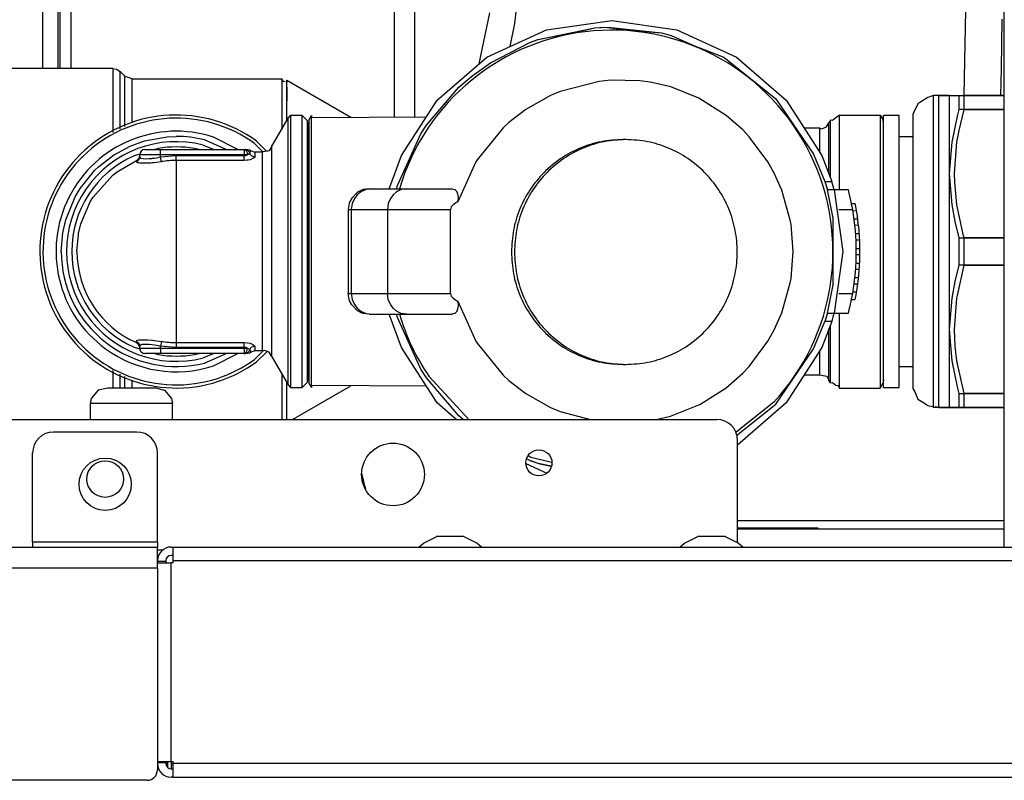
# Model space of a CAD drawing. Header units: millimetres. Extents: x -368 to 367, y 0 to 87.
# Tile 2 of 9: x -301 to -240, y 0 to 47. Entities that reach past the tile are written whole.
import ezdxf

# ---------------------------------------------------------------- set-up
doc = ezdxf.new("R2010")
doc.units = ezdxf.units.MM

# ---------------------------------------------------------------- blocks, each defined once
blk = doc.blocks.new('copertura_inferiore_griglia__44', base_point=(-85011.6, 64694.677))
at = {"color": 7, "linetype": 'Continuous'}
blk.add_line((-85011.6, 64695.313), (-85011.6, 64694.818), dxfattribs=at)
blk = doc.blocks.new('212878B_MANIGLIA_GRIGLIA_ANTERIORE__45', base_point=(-85011.5, 64694.635))
at = {"color": 7, "linetype": 'Continuous'}
blk.add_line((-85011.5, 64694.714), (-85011.5, 64695.313), dxfattribs=at)

msp = doc.modelspace()

# ---------------------------------------------------------------- linework, layer by layer
at = {"color": 9, "linetype": 'Continuous'}
for p, q in [((-240.448, 14.239), (-240.448, 74.432)), ((-299.99, 53.724), (-299.99, 43.853)), ((-299.019, 43.853), (-299.019, 53.724)), ((-278.227, 51.729), (-278.227, 40.85)), ((-276.955, 51.729), (-276.955, 40.859)), ((-298.893, 44.522), (-298.893, 50.556)), ((-298.212, 46.816), (-298.212, 50.556)), ((-270.75, 46.641), (-270.35, 50.229)), ((-272.307, 47.29), (-272.968, 44.141)), ((-242.879, 44.356), (-242.825, 47.417)), ((-298.212, 43.853), (-298.212, 46.816)), ((-271.044, 45.218), (-270.75, 46.641)), ((-269.304, 45.649), (-265.787, 46.377)), ((-268.781, 46.251), (-264.751, 46.831)), ((-266.695, 46.167), (-265.787, 46.377)), ((-265.787, 46.377), (-264.994, 46.413)), ((-265.787, 46.377), (-265.2, 46.4)), ((-265.2, 46.4), (-263.207, 46.177)), ((-264.994, 46.413), (-261.665, 46.064)), ((-264.751, 46.831), (-260.722, 46.251)), ((-240.623, 43.836), (-240.571, 46.91)), ((-272.485, 44.56), (-268.781, 46.251)), ((-269.318, 45.643), (-266.695, 46.167)), ((-263.207, 46.177), (-261.665, 46.064)), ((-261.665, 46.064), (-261.066, 45.9)), ((-261.066, 45.9), (-259.62, 45.255)), ((-260.722, 46.251), (-257.018, 44.56)), ((-272.26, 44.211), (-269.824, 45.457)), ((-269.824, 45.457), (-269.304, 45.649)), ((-269.824, 45.457), (-269.318, 45.643)), ((-259.62, 45.255), (-257.813, 44.546)), ((-298.893, 43.853), (-298.893, 44.522)), ((-275.562, 41.894), (-272.485, 44.56)), ((-257.813, 44.546), (-254.579, 41.965)), ((-257.018, 44.56), (-253.941, 41.894)), ((-273.412, 43.384), (-272.26, 44.211)), ((-242.935, 42.171), (-242.879, 44.356)), ((-295.634, 43.853), (-303.456, 43.853)), ((-295.634, 43.853), (-295.412, 43.814)), ((-295.634, 43.853), (-295.634, 41.69)), ((-295.412, 43.814), (-295.176, 43.664)), ((-294.908, 43.396), (-295.176, 43.664)), ((-295.176, 41.537), (-295.176, 43.664)), ((-294.866, 43.358), (-294.908, 43.396)), ((-294.908, 43.396), (-294.908, 41.32)), ((-294.45, 43.206), (-294.866, 43.358)), ((-274.217, 42.689), (-273.412, 43.384)), ((-240.663, 42.171), (-240.623, 43.836)), ((-294.45, 43.206), (-285.183, 43.206)), ((-294.45, 41.167), (-294.45, 43.206)), ((-285.069, 43.041), (-285.183, 43.206)), ((-285.183, 43.206), (-285.183, 43.061)), ((-285.183, 43.061), (-285.183, 41.919)), ((-284.962, 43.022), (-285.069, 43.041)), ((-284.86, 43.119), (-284.906, 43.038)), ((-284.86, 43.119), (-280.895, 40.831)), ((-284.86, 42.975), (-284.86, 43.119)), ((-284.86, 43.119), (-284.86, 42.975)), ((-284.86, 41.438), (-284.86, 42.975)), ((-284.86, 42.69), (-284.86, 41.843)), ((-276.223, 40.352), (-274.217, 42.689)), ((-265.533, 43.055), (-267.946, 42.434)), ((-264.827, 43.126), (-265.533, 43.055)), ((-263.003, 43.091), (-264.827, 43.126)), ((-262.358, 43.002), (-263.003, 43.091)), ((-261.092, 42.708), (-262.358, 43.002)), ((-259.362, 42.021), (-261.092, 42.708)), ((-268.537, 42.185), (-270.069, 41.321)), ((-267.946, 42.434), (-268.537, 42.185)), ((-244.817, 42.171), (-245.181, 42.051)), ((-244.493, 42.171), (-244.817, 42.171)), ((-244.817, 22.883), (-244.817, 42.171)), ((-244.493, 42.171), (-243.846, 42.171)), ((-244.493, 30.565), (-244.493, 42.171)), ((-243.846, 42.171), (-244.493, 42.171)), ((-243.846, 42.171), (-243.846, 37.349)), ((-243.846, 42.171), (-243.248, 42.171)), ((-243.248, 42.171), (-242.924, 42.171)), ((-243.248, 42.171), (-243.248, 41.322)), ((-240.448, 42.171), (-242.924, 42.171)), ((-242.924, 41.322), (-242.924, 42.171)), ((-242.924, 42.171), (-240.448, 42.171)), ((-295.634, 41.69), (-295.634, 39.89)), ((-295.176, 40.123), (-295.176, 41.537)), ((-285.183, 41.919), (-285.183, 40.073)), ((-277.763, 38.469), (-275.562, 41.894)), ((-257.654, 40.947), (-259.362, 42.021)), ((-254.579, 41.965), (-252.249, 38.548)), ((-253.941, 41.894), (-251.74, 38.469)), ((-245.795, 41.659), (-246.077, 41.074)), ((-245.681, 41.742), (-245.795, 41.659)), ((-245.181, 42.051), (-245.681, 41.742)), ((-294.908, 41.32), (-294.908, 40.26)), ((-294.45, 40.493), (-294.45, 41.167)), ((-284.86, 40.634), (-284.86, 41.438)), ((-284.776, 40.779), (-284.643, 40.941)), ((-283.91, 40.941), (-284.643, 40.941)), ((-284.643, 40.941), (-284.643, 24.113)), ((-283.91, 40.941), (-283.586, 40.617)), ((-283.91, 24.113), (-283.91, 40.941)), ((-283.5, 40.655), (-283.334, 40.941)), ((-283.334, 40.941), (-283.334, 40.813)), ((-283.334, 24.113), (-283.334, 40.941)), ((-283.334, 40.813), (-276.223, 40.865)), ((-270.069, 41.321), (-271.117, 40.51)), ((-256.637, 40.055), (-257.654, 40.947)), ((-250.642, 40.973), (-250.864, 40.806)), ((-250.642, 40.973), (-248.129, 40.973)), ((-250.642, 37.956), (-250.642, 40.973)), ((-248.129, 40.973), (-247.945, 40.655)), ((-248.129, 40.973), (-248.129, 35.416)), ((-246.952, 40.941), (-247.923, 40.941)), ((-247.923, 38.676), (-247.923, 40.941)), ((-246.952, 38.676), (-246.952, 40.941)), ((-246.098, 41.001), (-246.111, 40.701)), ((-246.077, 41.074), (-246.098, 41.001)), ((-243.365, 40.895), (-243.698, 39.284)), ((-243.248, 41.322), (-243.365, 40.895)), ((-240.448, 41.322), (-243.248, 41.322)), ((-243.244, 40.02), (-242.924, 41.322)), ((-242.924, 41.322), (-240.448, 41.322)), ((-285.803, 38.999), (-284.776, 40.779)), ((-284.776, 24.275), (-284.776, 40.779)), ((-283.586, 24.436), (-283.586, 40.617)), ((-283.5, 40.655), (-283.521, 40.452)), ((-283.521, 24.602), (-283.521, 40.452)), ((-283.5, 40.655), (-283.5, 35.307)), ((-276.572, 39.813), (-276.223, 40.352)), ((-271.117, 40.51), (-271.473, 40.182)), ((-251.73, 40.12), (-251.441, 40.236)), ((-251.441, 40.236), (-251.296, 40.488)), ((-251.203, 40.65), (-251.296, 40.488)), ((-251.296, 37.644), (-251.296, 40.488)), ((-251.085, 40.624), (-251.203, 40.65)), ((-251.203, 37.748), (-251.203, 40.65)), ((-250.864, 40.806), (-251.085, 40.624)), ((-247.923, 40.452), (-247.945, 40.655)), ((-247.945, 40.655), (-247.945, 40.531)), ((-247.945, 40.531), (-247.945, 35.307)), ((-246.111, 40.701), (-246.111, 34.779)), ((-292.277, 39.624), (-291.709, 39.646)), ((-278.019, 36.62), (-276.572, 39.813)), ((-271.473, 40.182), (-273.081, 38.208)), ((-256.235, 39.63), (-256.637, 40.055)), ((-255.076, 38.073), (-256.235, 39.63)), ((-251.857, 40.164), (-252.83, 40.164)), ((-251.857, 40.164), (-251.73, 40.12)), ((-251.857, 39.141), (-251.857, 40.138)), ((-246.952, 39.646), (-246.111, 39.646)), ((-243.375, 39.284), (-243.244, 40.02)), ((-295.604, 38.486), (-294.555, 39.053)), ((-294.555, 39.053), (-293.668, 39.372)), ((-293.668, 39.372), (-292.277, 39.624)), ((-290.04, 39.115), (-289.357, 38.837)), ((-288.613, 38.837), (-289.961, 39.429)), ((-287.9, 38.837), (-289.408, 39.606)), ((-286.858, 39.203), (-286.338, 38.683)), ((-286.744, 39.36), (-286.124, 38.74)), ((-263.875, 39.453), (-264.06, 39.453)), ((-251.857, 38.65), (-251.857, 39.141)), ((-243.698, 39.284), (-243.843, 37.61)), ((-243.522, 37.349), (-243.375, 39.284)), ((-296.53, 37.766), (-295.604, 38.486)), ((-293.966, 38.558), (-294.308, 38.454)), ((-293.974, 38.379), (-293.974, 38.514)), ((-292.679, 38.514), (-293.974, 38.514)), ((-293.65, 38.837), (-292.679, 38.837)), ((-292.832, 38.901), (-293.042, 38.837)), ((-292.679, 38.514), (-292.679, 38.837)), ((-292.679, 38.837), (-287.502, 38.837)), ((-292.679, 38.379), (-292.679, 38.514)), ((-287.502, 38.514), (-292.679, 38.514)), ((-292.679, 38.379), (-291.709, 38.459)), ((-291.709, 38.162), (-291.709, 38.459)), ((-291.709, 38.459), (-287.502, 38.459)), ((-290.289, 38.837), (-290.585, 38.901)), ((-287.502, 38.837), (-287.502, 38.514)), ((-287.502, 38.837), (-287.471, 38.837)), ((-287.502, 38.837), (-287.448, 38.825)), ((-287.502, 38.459), (-287.502, 38.514)), ((-287.307, 38.514), (-287.502, 38.514)), ((-287.502, 38.459), (-287.449, 38.463)), ((-287.502, 38.162), (-287.502, 38.459)), ((-287.471, 38.837), (-287.282, 38.837)), ((-287.413, 38.832), (-287.471, 38.837)), ((-287.449, 38.463), (-287.398, 38.473)), ((-287.448, 38.825), (-287.395, 38.785)), ((-287.398, 38.473), (-287.351, 38.491)), ((-287.395, 38.785), (-287.364, 38.743)), ((-287.364, 38.743), (-287.339, 38.691)), ((-287.351, 38.491), (-287.307, 38.514)), ((-287.339, 38.691), (-287.315, 38.603)), ((-287.315, 38.603), (-287.307, 38.514)), ((-287.262, 38.529), (-287.307, 38.514)), ((-287.282, 38.837), (-287.168, 38.816)), ((-287.163, 38.607), (-287.262, 38.529)), ((-287.168, 38.816), (-287.068, 38.756)), ((-287.145, 38.651), (-287.163, 38.607)), ((-287.154, 38.584), (-287.163, 38.607)), ((-287.118, 38.523), (-287.154, 38.584)), ((-287.124, 38.688), (-287.145, 38.651)), ((-287.078, 38.747), (-287.124, 38.688)), ((-287.083, 38.483), (-287.118, 38.523)), ((-287.062, 38.465), (-287.083, 38.483)), ((-287.068, 38.756), (-287.078, 38.747)), ((-287.068, 38.756), (-286.854, 38.676)), ((-287.045, 38.452), (-287.062, 38.465)), ((-286.978, 38.416), (-287.045, 38.452)), ((-286.952, 38.407), (-286.978, 38.416)), ((-286.854, 38.392), (-286.952, 38.407)), ((-286.364, 38.676), (-286.854, 38.676)), ((-286.854, 38.676), (-286.854, 38.392)), ((-286.326, 38.687), (-286.364, 38.676)), ((-286.364, 26.378), (-286.364, 38.676)), ((-286.117, 38.742), (-286.326, 38.687)), ((-286.048, 38.744), (-286.117, 38.742)), ((-286.033, 38.74), (-286.048, 38.744)), ((-285.948, 38.762), (-286.033, 38.74)), ((-285.803, 38.999), (-285.948, 38.762)), ((-285.803, 38.999), (-285.803, 26.054)), ((-283.586, 38.518), (-283.584, 38.491)), ((-283.584, 38.491), (-283.528, 38.396)), ((-278.518, 36.41), (-277.763, 38.469)), ((-252.249, 38.548), (-251.557, 36.863)), ((-251.74, 38.469), (-251.121, 36.863)), ((-247.923, 24.113), (-247.923, 38.676)), ((-246.952, 24.113), (-246.952, 38.676)), ((-295.408, 37.438), (-294.168, 38.162)), ((-294.168, 38.086), (-294.168, 38.162)), ((-294.103, 38.023), (-294.168, 38.086)), ((-294.053, 38.008), (-294.103, 38.023)), ((-293.958, 37.992), (-294.053, 38.008)), ((-293.979, 38.323), (-293.974, 38.379)), ((-293.974, 38.379), (-293.919, 38.312)), ((-293.911, 37.987), (-293.958, 37.992)), ((-293.919, 38.312), (-293.757, 38.274)), ((-293.486, 37.987), (-293.911, 37.987)), ((-293.757, 38.274), (-293.595, 38.267)), ((-293.595, 38.267), (-293.397, 38.274)), ((-293.287, 38.001), (-293.486, 37.987)), ((-293.397, 38.274), (-293.232, 38.289)), ((-293.171, 38.012), (-293.287, 38.001)), ((-293.232, 38.289), (-293.174, 38.296)), ((-293.174, 38.296), (-293.052, 38.312)), ((-293.076, 38.023), (-293.171, 38.012)), ((-292.929, 38.041), (-293.076, 38.023)), ((-293.052, 38.312), (-292.931, 38.332)), ((-292.931, 38.332), (-292.679, 38.379)), ((-292.631, 38.086), (-292.929, 38.041)), ((-292.631, 38.086), (-292.679, 38.379)), ((-287.502, 38.162), (-291.709, 38.162)), ((-291.709, 38.162), (-291.709, 26.891)), ((-287.313, 38.174), (-287.502, 38.162)), ((-287.248, 38.183), (-287.313, 38.174)), ((-287.141, 38.207), (-287.248, 38.183)), ((-286.964, 38.274), (-287.141, 38.207)), ((-286.902, 38.314), (-286.964, 38.274)), ((-286.882, 38.333), (-286.902, 38.314)), ((-286.854, 38.392), (-286.882, 38.333)), ((-283.528, 38.396), (-283.521, 38.394)), ((-273.166, 38.072), (-274.273, 35.598)), ((-273.081, 38.208), (-273.166, 38.072)), ((-254.683, 37.372), (-255.076, 38.073)), ((-250.642, 36.345), (-250.642, 37.956)), ((-297.668, 36.423), (-296.743, 37.561)), ((-296.853, 35.895), (-295.661, 37.237)), ((-296.743, 37.561), (-296.53, 37.766)), ((-295.661, 37.237), (-295.647, 37.249)), ((-295.647, 37.249), (-295.408, 37.438)), ((-254.219, 36.332), (-254.683, 37.372)), ((-251.296, 37.318), (-251.296, 37.644)), ((-251.203, 37.076), (-251.203, 37.748)), ((-243.843, 37.61), (-243.846, 37.349)), ((-243.846, 37.349), (-243.698, 35.413)), ((-243.846, 37.349), (-243.846, 27.705)), ((-243.511, 36.827), (-243.522, 37.349)), ((-278.082, 36.41), (-278.019, 36.62)), ((-251.557, 36.863), (-251.121, 36.863)), ((-251.557, 36.863), (-251.398, 36.345)), ((-251.096, 36.786), (-251.121, 36.863)), ((-251.029, 36.562), (-251.096, 36.786)), ((-243.375, 35.413), (-243.511, 36.827)), ((-297.975, 35.906), (-297.668, 36.423)), ((-280.485, 36.193), (-280.843, 35.837)), ((-280.5, 36.033), (-280.661, 35.837)), ((-280.304, 36.193), (-280.5, 36.033)), ((-280.415, 36.237), (-280.485, 36.193)), ((-280.263, 36.312), (-280.415, 36.237)), ((-280.234, 36.237), (-280.304, 36.193)), ((-280.142, 36.355), (-280.263, 36.312)), ((-279.962, 36.355), (-280.234, 36.237)), ((-279.767, 36.41), (-280.142, 36.355)), ((-279.587, 36.41), (-279.962, 36.355)), ((-279.767, 36.41), (-279.587, 36.41)), ((-279.587, 36.41), (-277.443, 36.41)), ((-278.284, 36.032), (-278.433, 35.836)), ((-278.104, 36.193), (-278.284, 36.032)), ((-278.038, 36.237), (-278.104, 36.193)), ((-277.789, 36.354), (-278.038, 36.237)), ((-277.443, 36.41), (-277.789, 36.354)), ((-277.443, 36.41), (-274.626, 36.41)), ((-274.626, 36.41), (-274.458, 36.363)), ((-274.458, 36.363), (-274.346, 36.238)), ((-274.346, 36.238), (-274.332, 36.21)), ((-274.332, 36.21), (-274.291, 36.092)), ((-274.291, 36.092), (-274.262, 35.867)), ((-253.694, 34.467), (-254.219, 36.332)), ((-251.03, 34.595), (-251.398, 36.345)), ((-250.967, 36.345), (-251.398, 36.345)), ((-250.967, 36.345), (-251.029, 36.562)), ((-250.095, 36.345), (-250.967, 36.345)), ((-250.967, 36.345), (-250.448, 32.527)), ((-250.042, 36.135), (-250.095, 36.345)), ((-249.963, 35.794), (-250.042, 36.135)), ((-298.553, 34.486), (-297.975, 35.906)), ((-297.612, 34.247), (-297.035, 35.599)), ((-297.035, 35.599), (-296.937, 35.763)), ((-296.937, 35.763), (-296.853, 35.895)), ((-281.006, 35.493), (-281.062, 35.116)), ((-280.984, 35.558), (-281.006, 35.493)), ((-280.963, 35.611), (-280.984, 35.558)), ((-280.843, 35.837), (-280.963, 35.611)), ((-280.824, 35.493), (-280.88, 35.116)), ((-280.802, 35.558), (-280.824, 35.493)), ((-280.661, 35.837), (-280.802, 35.558)), ((-278.583, 35.493), (-278.635, 35.116)), ((-278.563, 35.558), (-278.583, 35.493)), ((-278.433, 35.836), (-278.563, 35.558)), ((-274.571, 35.42), (-274.681, 35.284)), ((-274.43, 35.522), (-274.571, 35.42)), ((-274.356, 35.561), (-274.43, 35.522)), ((-274.273, 35.598), (-274.356, 35.561)), ((-274.262, 35.867), (-274.273, 35.598)), ((-249.918, 35.586), (-249.963, 35.794)), ((-249.895, 35.469), (-249.918, 35.586)), ((-249.902, 35.504), (-249.671, 35.504)), ((-249.829, 35.116), (-249.895, 35.469)), ((-249.652, 35.41), (-249.671, 35.504)), ((-249.611, 35.184), (-249.652, 35.41)), ((-248.129, 35.416), (-248.129, 24.08)), ((-243.698, 35.413), (-243.507, 34.39)), ((-242.96, 33.502), (-243.375, 35.413)), ((-283.5, 35.307), (-283.5, 24.399)), ((-281.062, 35.116), (-280.88, 35.116)), ((-281.062, 35.116), (-281.062, 29.938)), ((-280.88, 35.116), (-278.635, 35.116)), ((-280.88, 35.116), (-280.88, 29.938)), ((-278.635, 35.116), (-274.726, 35.116)), ((-278.635, 35.116), (-278.635, 29.938)), ((-274.714, 35.203), (-274.726, 35.116)), ((-274.726, 29.938), (-274.726, 35.116)), ((-274.681, 35.284), (-274.714, 35.203)), ((-250.684, 35.116), (-249.829, 35.116)), ((-249.818, 35.051), (-249.589, 35.056)), ((-249.589, 35.056), (-249.611, 35.184)), ((-249.573, 34.957), (-249.589, 35.056)), ((-249.584, 35.026), (-249.589, 35.056)), ((-249.578, 34.986), (-249.584, 35.026)), ((-249.538, 34.731), (-249.573, 34.957)), ((-247.945, 35.307), (-247.945, 24.399)), ((-246.111, 34.779), (-246.111, 24.352)), ((-298.735, 33.677), (-298.553, 34.486)), ((-297.755, 33.645), (-297.612, 34.247)), ((-253.648, 34.199), (-253.694, 34.467)), ((-253.516, 32.528), (-253.648, 34.199)), ((-251.03, 30.459), (-251.03, 34.595)), ((-249.511, 34.533), (-249.74, 34.533)), ((-249.466, 34.15), (-249.693, 34.145)), ((-249.527, 34.652), (-249.538, 34.731)), ((-249.511, 34.533), (-249.527, 34.652)), ((-249.515, 34.559), (-249.52, 34.603)), ((-249.511, 34.533), (-249.515, 34.559)), ((-249.51, 34.522), (-249.511, 34.533)), ((-249.507, 34.504), (-249.51, 34.522)), ((-249.48, 34.277), (-249.507, 34.504)), ((-249.466, 34.15), (-249.48, 34.277)), ((-249.455, 34.051), (-249.466, 34.15)), ((-243.507, 34.39), (-243.248, 33.376)), ((-298.828, 32.527), (-298.735, 33.677)), ((-297.857, 32.527), (-297.766, 33.582)), ((-297.766, 33.582), (-297.755, 33.645)), ((-249.419, 33.627), (-249.646, 33.627)), ((-249.458, 34.08), (-249.462, 34.12)), ((-249.434, 33.824), (-249.455, 34.051)), ((-249.428, 33.746), (-249.434, 33.824)), ((-249.419, 33.627), (-249.428, 33.746)), ((-249.421, 33.653), (-249.424, 33.692)), ((-249.418, 33.616), (-249.419, 33.627)), ((-249.417, 33.598), (-249.418, 33.616)), ((-249.403, 33.371), (-249.417, 33.598)), ((-249.623, 33.239), (-249.396, 33.243)), ((-249.396, 33.243), (-249.403, 33.371)), ((-249.392, 33.145), (-249.396, 33.243)), ((-249.395, 33.214), (-249.396, 33.243)), ((-249.394, 33.194), (-249.395, 33.214)), ((-249.394, 33.184), (-249.394, 33.194)), ((-249.393, 33.174), (-249.394, 33.184)), ((-249.385, 32.918), (-249.392, 33.145)), ((-243.248, 33.376), (-240.448, 33.376)), ((-243.248, 33.376), (-243.248, 31.678)), ((-242.924, 33.376), (-242.96, 33.502)), ((-240.448, 33.376), (-242.924, 33.376)), ((-242.924, 31.678), (-242.924, 33.376)), ((-253.648, 30.854), (-253.516, 32.528)), ((-250.448, 32.527), (-250.967, 28.708)), ((-249.607, 32.721), (-249.381, 32.721)), ((-249.607, 32.333), (-249.381, 32.337)), ((-249.382, 32.797), (-249.385, 32.918)), ((-249.381, 32.721), (-249.382, 32.797)), ((-249.381, 32.766), (-249.382, 32.786)), ((-249.382, 32.239), (-249.381, 32.337)), ((-249.381, 32.747), (-249.381, 32.766)), ((-249.381, 32.74), (-249.381, 32.747)), ((-249.381, 32.71), (-249.381, 32.721)), ((-249.381, 32.692), (-249.381, 32.71)), ((-249.38, 32.465), (-249.381, 32.692)), ((-249.381, 32.337), (-249.38, 32.465)), ((-249.381, 32.308), (-249.381, 32.337)), ((-249.623, 31.815), (-249.396, 31.815)), ((-249.41, 31.559), (-249.397, 31.786)), ((-249.397, 31.804), (-249.396, 31.815)), ((-249.397, 31.786), (-249.397, 31.804)), ((-249.396, 31.815), (-249.391, 31.933)), ((-249.396, 31.815), (-249.395, 31.841)), ((-249.395, 31.841), (-249.394, 31.86)), ((-249.394, 31.86), (-249.393, 31.875)), ((-249.391, 31.933), (-249.388, 32.012)), ((-249.388, 32.012), (-249.382, 32.239)), ((-249.382, 32.268), (-249.381, 32.288)), ((-249.381, 32.288), (-249.381, 32.308)), ((-249.646, 31.426), (-249.419, 31.426)), ((-249.453, 31.027), (-249.445, 31.105)), ((-249.445, 31.105), (-249.426, 31.333)), ((-249.426, 31.333), (-249.419, 31.426)), ((-249.424, 31.362), (-249.423, 31.372)), ((-249.423, 31.372), (-249.422, 31.381)), ((-249.422, 31.381), (-249.421, 31.401)), ((-249.421, 31.401), (-249.419, 31.426)), ((-249.419, 31.426), (-249.41, 31.559)), ((-243.248, 31.678), (-243.507, 30.664)), ((-243.348, 29.81), (-242.924, 31.678)), ((-240.448, 31.678), (-243.248, 31.678)), ((-242.924, 31.678), (-240.448, 31.678)), ((-254.219, 28.724), (-253.694, 30.585)), ((-253.694, 30.585), (-253.648, 30.854)), ((-249.74, 30.52), (-249.511, 30.525)), ((-249.693, 30.909), (-249.465, 30.909)), ((-249.524, 30.426), (-249.511, 30.525)), ((-249.517, 30.475), (-249.514, 30.495)), ((-249.514, 30.495), (-249.511, 30.525)), ((-249.511, 30.525), (-249.494, 30.652)), ((-249.494, 30.652), (-249.468, 30.88)), ((-249.468, 30.88), (-249.466, 30.898)), ((-249.466, 30.898), (-249.465, 30.909)), ((-249.465, 30.909), (-249.453, 31.027)), ((-249.462, 30.935), (-249.458, 30.973)), ((-244.493, 22.883), (-244.493, 30.565)), ((-243.507, 30.664), (-243.698, 29.64)), ((-281.062, 29.938), (-280.88, 29.938)), ((-281.006, 29.561), (-281.062, 29.938)), ((-280.88, 29.938), (-280.824, 29.561)), ((-280.88, 29.938), (-278.635, 29.938)), ((-278.583, 29.561), (-278.635, 29.938)), ((-278.635, 29.938), (-274.726, 29.938)), ((-274.726, 29.938), (-274.714, 29.851)), ((-251.398, 28.708), (-251.03, 30.459)), ((-250.684, 29.938), (-249.829, 29.938)), ((-249.895, 29.584), (-249.829, 29.938)), ((-249.588, 30.003), (-249.818, 30.003)), ((-249.633, 29.747), (-249.593, 29.973)), ((-249.593, 29.973), (-249.59, 29.991)), ((-249.59, 29.991), (-249.588, 30.003)), ((-249.588, 30.003), (-249.569, 30.121)), ((-249.588, 30.003), (-249.584, 30.028)), ((-249.584, 30.028), (-249.578, 30.067)), ((-249.569, 30.121), (-249.557, 30.199)), ((-249.557, 30.199), (-249.524, 30.426)), ((-249.533, 30.364), (-249.521, 30.445)), ((-249.52, 30.456), (-249.517, 30.475)), ((-280.984, 29.495), (-281.006, 29.561)), ((-280.963, 29.443), (-280.984, 29.495)), ((-280.843, 29.217), (-280.963, 29.443)), ((-280.824, 29.561), (-280.802, 29.495)), ((-280.802, 29.495), (-280.661, 29.217)), ((-278.563, 29.495), (-278.583, 29.561)), ((-278.433, 29.218), (-278.563, 29.495)), ((-274.714, 29.851), (-274.681, 29.77)), ((-274.681, 29.77), (-274.571, 29.634)), ((-274.571, 29.634), (-274.43, 29.532)), ((-274.43, 29.532), (-274.356, 29.493)), ((-274.356, 29.493), (-274.273, 29.456)), ((-274.273, 29.456), (-274.262, 29.187)), ((-274.273, 29.456), (-273.168, 26.985)), ((-249.963, 29.26), (-249.918, 29.468)), ((-249.918, 29.468), (-249.895, 29.584)), ((-249.902, 29.55), (-249.671, 29.55)), ((-249.671, 29.55), (-249.648, 29.669)), ((-249.648, 29.669), (-249.633, 29.747)), ((-243.698, 29.64), (-243.846, 27.705)), ((-243.522, 27.705), (-243.375, 29.64)), ((-243.375, 29.64), (-243.348, 29.81)), ((-280.485, 28.86), (-280.843, 29.217)), ((-280.661, 29.217), (-280.5, 29.021)), ((-280.5, 29.021), (-280.304, 28.86)), ((-280.415, 28.817), (-280.485, 28.86)), ((-280.263, 28.742), (-280.415, 28.817)), ((-280.304, 28.86), (-280.234, 28.817)), ((-280.142, 28.699), (-280.263, 28.742)), ((-280.234, 28.817), (-279.962, 28.699)), ((-279.767, 28.643), (-280.142, 28.699)), ((-279.962, 28.699), (-279.587, 28.643)), ((-278.284, 29.021), (-278.433, 29.218)), ((-278.104, 28.861), (-278.284, 29.021)), ((-278.038, 28.817), (-278.104, 28.861)), ((-277.789, 28.699), (-278.038, 28.817)), ((-277.443, 28.643), (-277.789, 28.699)), ((-274.458, 28.69), (-274.626, 28.643)), ((-274.346, 28.816), (-274.458, 28.69)), ((-274.332, 28.843), (-274.346, 28.816)), ((-274.291, 28.962), (-274.332, 28.843)), ((-274.262, 29.187), (-274.291, 28.962)), ((-254.683, 27.681), (-254.219, 28.724)), ((-251.398, 28.708), (-251.557, 28.19)), ((-251.398, 28.708), (-250.967, 28.708)), ((-251.029, 28.491), (-250.967, 28.708)), ((-250.967, 28.708), (-250.095, 28.708)), ((-250.642, 27.098), (-250.642, 28.708)), ((-250.095, 28.708), (-250.042, 28.919)), ((-250.042, 28.919), (-249.963, 29.26)), ((-279.767, 28.643), (-279.587, 28.643)), ((-279.587, 28.643), (-277.443, 28.643)), ((-277.763, 26.585), (-278.518, 28.643)), ((-278.019, 28.434), (-278.082, 28.643)), ((-276.571, 25.239), (-278.019, 28.434)), ((-277.443, 28.643), (-274.626, 28.643)), ((-252.249, 26.506), (-251.557, 28.19)), ((-251.121, 28.19), (-251.74, 26.585)), ((-251.121, 28.19), (-251.557, 28.19)), ((-251.121, 28.19), (-251.079, 28.323)), ((-251.079, 28.323), (-251.029, 28.491)), ((-255.08, 26.973), (-254.683, 27.681)), ((-251.296, 27.41), (-251.296, 27.735)), ((-251.203, 27.306), (-251.203, 27.977)), ((-243.846, 27.705), (-243.843, 27.444)), ((-243.846, 27.705), (-243.846, 22.883)), ((-243.843, 27.444), (-243.698, 25.77)), ((-243.479, 26.661), (-243.522, 27.705)), ((-294.168, 26.967), (-294.139, 27.012)), ((-294.168, 26.891), (-294.168, 26.967)), ((-294.168, 26.967), (-294.027, 26.85)), ((-294.168, 26.891), (-294.09, 26.843)), ((-294.139, 27.012), (-294.102, 27.031)), ((-294.102, 27.031), (-294.021, 27.053)), ((-293.979, 26.65), (-294.09, 26.843)), ((-294.027, 26.85), (-293.987, 26.764)), ((-294.021, 27.053), (-293.958, 27.062)), ((-293.958, 27.062), (-293.908, 27.067)), ((-293.908, 27.067), (-293.482, 27.067)), ((-293.482, 27.067), (-293.216, 27.046)), ((-293.216, 27.046), (-293.171, 27.041)), ((-293.171, 27.041), (-293.074, 27.03)), ((-293.074, 27.03), (-292.631, 26.967)), ((-292.631, 26.967), (-292.679, 26.675)), ((-291.709, 26.891), (-291.709, 26.595)), ((-291.709, 26.891), (-287.502, 26.891)), ((-287.502, 26.595), (-287.502, 26.891)), ((-287.502, 26.891), (-287.309, 26.879)), ((-287.309, 26.879), (-287.135, 26.845)), ((-287.135, 26.845), (-286.959, 26.778)), ((-273.168, 26.985), (-273.081, 26.846)), ((-273.081, 26.846), (-271.475, 24.873)), ((-256.237, 25.42), (-255.08, 26.973)), ((-251.296, 24.593), (-251.296, 27.41)), ((-251.203, 24.527), (-251.203, 27.306)), ((-250.642, 24.209), (-250.642, 27.098)), ((-294.308, 26.6), (-293.968, 26.496)), ((-293.987, 26.764), (-293.979, 26.73)), ((-293.979, 26.73), (-293.974, 26.675)), ((-293.974, 26.675), (-293.979, 26.65)), ((-293.949, 26.722), (-293.974, 26.675)), ((-293.974, 26.54), (-293.974, 26.675)), ((-293.974, 26.54), (-293.961, 26.451)), ((-293.974, 26.54), (-292.679, 26.54)), ((-293.961, 26.451), (-293.955, 26.43)), ((-293.955, 26.43), (-293.95, 26.417)), ((-293.95, 26.417), (-293.921, 26.363)), ((-293.919, 26.741), (-293.949, 26.722)), ((-293.921, 26.363), (-293.879, 26.311)), ((-293.875, 26.758), (-293.919, 26.741)), ((-293.879, 26.311), (-293.827, 26.269)), ((-293.85, 26.764), (-293.875, 26.758)), ((-293.757, 26.779), (-293.85, 26.764)), ((-293.827, 26.269), (-293.812, 26.259)), ((-293.812, 26.259), (-293.774, 26.241)), ((-293.774, 26.241), (-293.739, 26.229)), ((-293.397, 26.78), (-293.757, 26.779)), ((-293.739, 26.229), (-293.65, 26.216)), ((-292.679, 26.216), (-293.65, 26.216)), ((-293.052, 26.741), (-293.397, 26.78)), ((-292.679, 26.675), (-293.052, 26.741)), ((-293.042, 26.216), (-292.832, 26.153)), ((-291.709, 26.595), (-292.679, 26.675)), ((-292.679, 26.54), (-292.679, 26.675)), ((-292.679, 26.54), (-287.502, 26.54)), ((-292.679, 26.54), (-292.679, 26.216)), ((-287.502, 26.216), (-292.679, 26.216)), ((-287.502, 26.595), (-291.709, 26.595)), ((-290.585, 26.153), (-290.289, 26.216)), ((-289.357, 26.216), (-290.04, 25.939)), ((-289.961, 25.625), (-288.613, 26.216)), ((-289.408, 25.448), (-287.9, 26.216)), ((-287.449, 26.591), (-287.502, 26.595)), ((-287.502, 26.54), (-287.502, 26.595)), ((-287.502, 26.54), (-287.307, 26.54)), ((-287.502, 26.54), (-287.502, 26.216)), ((-287.479, 26.218), (-287.502, 26.216)), ((-287.468, 26.221), (-287.479, 26.218)), ((-287.303, 26.216), (-287.468, 26.221)), ((-287.398, 26.58), (-287.449, 26.591)), ((-287.378, 26.574), (-287.398, 26.58)), ((-287.351, 26.563), (-287.378, 26.574)), ((-287.307, 26.54), (-287.351, 26.563)), ((-287.307, 26.54), (-287.262, 26.525)), ((-287.168, 26.237), (-287.303, 26.216)), ((-287.262, 26.525), (-287.234, 26.513)), ((-287.234, 26.513), (-287.195, 26.491)), ((-287.195, 26.491), (-287.163, 26.446)), ((-287.068, 26.297), (-287.168, 26.237)), ((-287.163, 26.446), (-287.118, 26.531)), ((-287.163, 26.446), (-287.135, 26.383)), ((-287.135, 26.383), (-287.078, 26.307)), ((-287.118, 26.531), (-287.083, 26.571)), ((-287.083, 26.571), (-287.062, 26.589)), ((-287.078, 26.307), (-287.068, 26.297)), ((-286.854, 26.378), (-287.068, 26.297)), ((-287.062, 26.589), (-287.045, 26.602)), ((-287.045, 26.602), (-286.952, 26.647)), ((-286.959, 26.778), (-286.881, 26.719)), ((-286.952, 26.647), (-286.854, 26.661)), ((-286.881, 26.719), (-286.854, 26.661)), ((-286.321, 26.387), (-286.858, 25.851)), ((-286.854, 26.661), (-286.854, 26.378)), ((-286.364, 26.378), (-286.854, 26.378)), ((-286.09, 26.347), (-286.744, 25.694)), ((-286.237, 26.405), (-286.364, 26.378)), ((-285.948, 26.291), (-286.237, 26.405)), ((-285.803, 26.054), (-285.948, 26.291)), ((-283.586, 26.535), (-283.584, 26.563)), ((-283.584, 26.563), (-283.528, 26.657)), ((-283.528, 26.657), (-283.521, 26.66)), ((-275.562, 23.16), (-277.763, 26.585)), ((-254.579, 23.088), (-252.249, 26.506)), ((-251.74, 26.585), (-253.941, 23.16)), ((-251.857, 25.913), (-251.857, 26.403)), ((-243.375, 25.77), (-243.479, 26.661)), ((-285.803, 26.054), (-284.776, 24.275)), ((-251.857, 24.916), (-251.857, 25.913)), ((-243.698, 25.77), (-243.365, 24.159)), ((-242.924, 23.732), (-243.375, 25.77)), ((-295.634, 25.164), (-295.634, 24.077)), ((-276.223, 24.701), (-276.571, 25.239)), ((-264.06, 25.538), (-263.875, 25.538)), ((-257.664, 24.099), (-256.636, 25.001)), ((-256.636, 25.001), (-256.237, 25.42)), ((-246.952, 25.407), (-246.111, 25.407)), ((-295.176, 24.077), (-295.176, 24.931)), ((-294.908, 24.794), (-294.908, 24.077)), ((-294.45, 24.099), (-294.45, 24.561)), ((-285.183, 24.98), (-285.183, 24.099)), ((-284.86, 24.168), (-284.86, 24.42)), ((-283.91, 24.113), (-283.586, 24.436)), ((-283.521, 24.602), (-283.5, 24.399)), ((-283.334, 24.113), (-283.5, 24.399)), ((-274.218, 22.365), (-276.223, 24.701)), ((-273.589, 22.135), (-276.07, 24.81)), ((-271.475, 24.873), (-271.117, 24.544)), ((-271.117, 24.544), (-270.074, 23.736)), ((-252.83, 24.889), (-251.857, 24.889)), ((-251.857, 24.889), (-251.857, 24.916)), ((-251.857, 24.889), (-251.552, 24.829)), ((-251.552, 24.829), (-251.526, 24.838)), ((-251.526, 24.838), (-251.441, 24.818)), ((-251.441, 24.818), (-251.38, 24.732)), ((-251.38, 24.732), (-251.296, 24.566)), ((-251.296, 24.566), (-251.296, 24.593)), ((-251.203, 24.404), (-251.296, 24.566)), ((-251.203, 24.404), (-251.203, 24.527)), ((-251.203, 24.404), (-251.085, 24.43)), ((-251.085, 24.43), (-250.864, 24.247)), ((-248.129, 24.08), (-247.945, 24.399)), ((-247.923, 24.602), (-247.945, 24.399)), ((-296.547, 23.947), (-296.974, 23.438)), ((-295.943, 24.077), (-296.547, 23.947)), ((-293.891, 24.077), (-295.943, 24.077)), ((-294.45, 24.077), (-294.45, 24.099)), ((-292.922, 24.077), (-293.891, 24.077)), ((-292.922, 24.077), (-292.436, 23.947)), ((-292.436, 23.947), (-292.009, 23.438)), ((-285.183, 24.099), (-285.183, 22.426)), ((-284.86, 22.363), (-284.86, 24.168)), ((-284.776, 24.275), (-284.643, 24.113)), ((-284.643, 24.113), (-283.91, 24.113)), ((-284.511, 22.135), (-280.895, 24.223)), ((-276.223, 24.189), (-283.334, 24.241)), ((-283.334, 24.241), (-283.334, 24.113)), ((-259.291, 23.069), (-257.664, 24.099)), ((-250.864, 24.247), (-250.756, 24.229)), ((-250.756, 24.229), (-250.642, 24.08)), ((-250.642, 24.08), (-250.642, 24.209)), ((-250.642, 24.08), (-248.129, 24.08)), ((-247.923, 24.113), (-246.952, 24.113)), ((-246.111, 24.352), (-246.098, 24.053)), ((-246.098, 24.053), (-245.979, 23.849)), ((-245.979, 23.849), (-245.795, 23.394)), ((-243.365, 24.159), (-243.248, 23.732)), ((-296.974, 23.438), (-297.033, 23.123)), ((-292.009, 23.438), (-291.951, 23.123)), ((-270.074, 23.736), (-268.535, 22.868)), ((-254.709, 23.209), (-257.053, 21.34)), ((-245.795, 23.394), (-245.384, 23.144)), ((-243.248, 23.732), (-240.448, 23.732)), ((-243.248, 23.732), (-243.248, 22.883)), ((-240.448, 23.732), (-242.924, 23.732)), ((-242.924, 22.883), (-242.924, 23.732)), ((-297.033, 23.123), (-297.05, 22.135)), ((-293.52, 23.123), (-297.033, 23.123)), ((-291.951, 23.123), (-293.52, 23.123)), ((-291.934, 22.135), (-291.951, 23.123)), ((-274.38, 22.135), (-275.562, 23.16)), ((-268.535, 22.868), (-267.95, 22.621)), ((-267.95, 22.621), (-266.066, 22.135)), ((-261.105, 22.342), (-259.362, 23.032)), ((-259.362, 23.032), (-259.291, 23.069)), ((-253.941, 23.16), (-256.952, 20.551)), ((-256.295, 21.718), (-254.579, 23.088)), ((-245.384, 23.144), (-245.181, 23.003)), ((-245.181, 23.003), (-244.876, 22.93)), ((-244.876, 22.93), (-244.817, 22.883)), ((-244.493, 22.883), (-244.817, 22.883)), ((-244.493, 22.883), (-244.73, 22.917)), ((-244.493, 22.883), (-243.522, 22.883)), ((-243.846, 22.883), (-244.493, 22.883)), ((-243.248, 22.883), (-243.846, 22.883)), ((-243.522, 22.883), (-242.924, 22.883)), ((-242.924, 22.883), (-243.248, 22.883)), ((-242.924, 22.883), (-240.448, 22.883)), ((-240.448, 22.883), (-242.924, 22.883)), ((-314.88, 22.135), (-258.247, 22.135)), ((-285.183, 22.426), (-285.183, 22.135)), ((-284.86, 22.135), (-284.86, 22.363)), ((-273.952, 22.135), (-274.218, 22.365)), ((-261.995, 22.135), (-261.105, 22.342)), ((-299.311, 21.359), (-294.168, 21.359)), ((-257.013, 21.146), (-256.295, 21.718)), ((-256.952, 14.497), (-256.952, 20.841)), ((-300.605, 14.563), (-300.605, 20.064)), ((-292.874, 14.563), (-292.874, 20.064)), ((-269.826, 19.598), (-270.018, 19.696)), ((-269.756, 19.774), (-269.929, 19.874)), ((-269.826, 19.598), (-269.207, 19.385)), ((-269.305, 19.405), (-269.826, 19.598)), ((-268.455, 19.477), (-269.756, 19.774)), ((-268.791, 18.807), (-270.054, 19.384)), ((-268.492, 19.237), (-269.305, 19.405)), ((-269.207, 19.385), (-268.492, 19.237)), ((-280.005, 17.943), (-280.217, 18.809)), ((-280.005, 17.943), (-279.998, 17.86)), ((-256.952, 15.89), (-256.615, 15.89)), ((-256.615, 15.89), (-240.978, 15.875)), ((-240.978, 15.875), (-240.448, 15.875)), ((-251.969, 15.404), (-256.952, 15.404)), ((-240.448, 15.339), (-256.952, 15.339)), ((-251.969, 15.339), (-251.969, 15.404)), ((-276.406, 14.478), (-275.621, 14.878)), ((-275.621, 14.878), (-275.595, 14.886)), ((-274.49, 14.886), (-275.595, 14.886)), ((-273.907, 14.886), (-274.49, 14.886)), ((-273.881, 14.878), (-273.907, 14.886)), ((-273.096, 14.478), (-273.881, 14.878)), ((-259.44, 14.878), (-260.225, 14.478)), ((-259.414, 14.886), (-259.44, 14.878)), ((-258.31, 14.886), (-259.414, 14.886)), ((-257.726, 14.886), (-258.31, 14.886)), ((-257.7, 14.878), (-257.726, 14.886)), ((-256.915, 14.478), (-257.7, 14.878)), ((-340.122, 14.239), (-292.874, 14.239)), ((-300.605, 14.563), (-292.874, 14.563)), ((-300.605, 14.563), (-300.605, 14.239)), ((-292.874, 14.563), (-292.874, 14.239)), ((-292.874, 12.945), (-292.874, 14.239)), ((-292.549, 14.045), (-292.874, 14.045)), ((-292.032, 14.239), (-291.903, 14.239)), ((-291.903, 13.398), (-291.903, 14.239)), ((-291.903, 14.239), (291.903, 14.239)), ((-276.693, 14.239), (-276.406, 14.478)), ((-272.81, 14.239), (-273.096, 14.478)), ((-260.225, 14.478), (-260.512, 14.239)), ((-256.629, 14.239), (-256.915, 14.478)), ((-291.903, 13.721), (-292.032, 13.721)), ((-340.122, 12.945), (-292.874, 12.945)), ((-292.874, 13.36), (-292.356, 13.36)), ((-292.874, 13.268), (-292.032, 13.268)), ((-292.874, 12.945), (-292.874, 0.453)), ((-292.356, 13.36), (-292.356, 13.398)), ((-292.356, 13.36), (-292.356, 13.268)), ((-291.903, 13.268), (-292.032, 13.268)), ((-292.032, 0.971), (-292.032, 13.268)), ((-291.903, 13.268), (-291.903, 13.398)), ((-291.903, 13.398), (291.903, 13.398)), ((291.903, 0.841), (-291.903, 0.841))]:
    msp.add_line(p, q, dxfattribs=at)
at = {"color": 7, "linetype": 'Continuous'}
for p, q in [((-292.874, 0.971), (-292.032, 0.971)), ((-292.356, 0.879), (-292.874, 0.879)), ((-292.356, 0.971), (-292.356, 0.879)), ((-292.356, 0.841), (-292.356, 0.879)), ((-292.032, 0.971), (-291.903, 0.971)), ((-292.032, 0.971), (-292.032, 0.841)), ((-292.032, 0.841), (-292.032, 0.518)), ((-291.903, 0.841), (-291.903, 0.971)), ((-291.903, 0), (-291.903, 0.841)), ((-292.032, 0.518), (-291.903, 0.518)), ((-291.903, 0), (-292.032, 0)), ((-291.903, 0), (291.903, 0)), ((-293.521, -0.194), (-350.607, -0.194))]:
    msp.add_line(p, q, dxfattribs=at)
at = {"color": 124, "linetype": 'Continuous'}
msp.add_line((-292.032, 0.841), (-291.903, 0.841), dxfattribs=at)
at = {"color": 9, "linetype": 'Continuous'}
for centre, radius in [((-278.29, 18.733), 1.942), ((-269.258, 19.449), 0.809), ((-296.11, 18.123), 1.618), ((-296.11, 18.446), 1.133)]:
    msp.add_circle(centre, radius, dxfattribs=at)
for centre, radius, start, end in [((-264.751, 32.527), 13.699, 317.14288, 163.53241), ((-291.709, 32.527), 8.446, 54.00007, 288.00002), ((-291.709, 32.527), 8.252, 54.00004, 287.99998), ((-291.709, 32.527), 7.443, 71.99998, 233.99999), ((-291.709, 32.527), 7.12, 75.78947, 89.99998), ((-291.709, 32.527), 6.796, 75.78949, 284.21051), ((-291.709, 32.527), 6.472, 113.68418, 246.31582), ((-294.298, 38.459), 0.324, 293.57818, 0), ((-293.65, 38.514), 0.324, 90, 180), ((-291.709, 32.527), 6.472, 80.00001, 99.99999), ((-291.709, 32.527), 5.635, 90, 99.4196), ((-264.751, 32.527), 15.145, 350.15751, 9.84249), ((-291.709, 32.527), 7.12, 180, 284.21051), ((-291.709, 32.527), 6.149, 180, 246.42182), ((-264.751, 32.527), 13.699, 196.46761, 214.28574), ((-291.709, 32.527), 5.635, 260.5804, 270), ((-291.709, 32.527), 7.443, 233.99999, 288.00002), ((-291.709, 32.527), 6.472, 260.00001, 279.99999), ((-291.709, 32.527), 8.252, 288.00004, 306.00003), ((-291.709, 32.527), 8.446, 288.00013, 306.00006), ((-258.247, 20.841), 1.294, 0, 90), ((-299.311, 20.064), 1.294, 90, 180), ((-294.168, 20.064), 1.294, 360, 90), ((-292.032, 13.398), 0.841, 90, 180), ((-292.032, 13.398), 0.324, 90, 180)]:
    msp.add_arc(centre, radius, start, end, dxfattribs=at)
at = {"color": 7, "linetype": 'Continuous'}
for centre, radius, start, end in [((-292.032, 0.841), 0.841, 180, 270), ((-292.032, 0.841), 0.324, 180, 270), ((-293.521, 0.453), 0.647, 270, 360)]:
    msp.add_arc(centre, radius, start, end, dxfattribs=at)
at = {"color": 9, "linetype": 'Continuous'}
for points in [[(-264.06, 39.453), (-265.406, 39.32), (-266.701, 38.924), (-267.894, 38.281), (-268.94, 37.416), (-269.798, 36.361), (-270.436, 35.158), (-270.829, 33.853), (-270.961, 32.496)], [(-263.875, 39.453), (-265.221, 39.32), (-266.516, 38.924), (-267.709, 38.281), (-268.755, 37.416), (-269.613, 36.361), (-270.251, 35.158), (-270.644, 33.853), (-270.776, 32.496)], [(-263.875, 25.538), (-262.529, 25.672), (-261.234, 26.067), (-260.041, 26.71), (-258.995, 27.576), (-258.137, 28.63), (-257.499, 29.833), (-257.106, 31.138), (-256.974, 32.496), (-257.106, 33.853), (-257.499, 35.158), (-258.137, 36.361), (-258.995, 37.416), (-260.041, 38.281), (-261.234, 38.924), (-262.529, 39.32), (-263.875, 39.453)], [(-287.163, 38.607), (-287.199, 38.688), (-287.256, 38.755), (-287.329, 38.804), (-287.413, 38.832)], [(-294.168, 38.086), (-294.1, 38.126), (-294.043, 38.181), (-294.002, 38.248), (-293.979, 38.323)], [(-270.961, 32.496), (-270.829, 31.138), (-270.436, 29.833), (-269.798, 28.63), (-268.94, 27.576), (-267.894, 26.71), (-266.701, 26.067), (-265.406, 25.672), (-264.06, 25.538)], [(-270.776, 32.496), (-270.644, 31.138), (-270.251, 29.833), (-269.613, 28.63), (-268.755, 27.576), (-267.709, 26.71), (-266.516, 26.067), (-265.221, 25.672), (-263.875, 25.538)], [(-287.502, 26.216), (-287.485, 26.217), (-287.468, 26.221)], [(-287.468, 26.221), (-287.404, 26.26), (-287.353, 26.332), (-287.319, 26.429), (-287.307, 26.54)], [(-287.468, 26.221), (-287.441, 26.218), (-287.413, 26.222)], [(-287.413, 26.222), (-287.329, 26.249), (-287.256, 26.299), (-287.199, 26.366), (-287.163, 26.446)]]:
    msp.add_spline(points, degree=3, dxfattribs=at)

# ---------------------------------------------------------------- block references
at = {"color": 9, "xscale": 0.6472349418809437, "yscale": 0.6472349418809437, "zscale": 0.6472349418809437}
for name, p in [('copertura_inferiore_griglia__44', (-292.292, 0.559)), ('212878B_MANIGLIA_GRIGLIA_ANTERIORE__45', (-292.227, 0.532))]:
    msp.add_blockref(name, p, dxfattribs=at)

doc.saveas('drawing.dxf')
